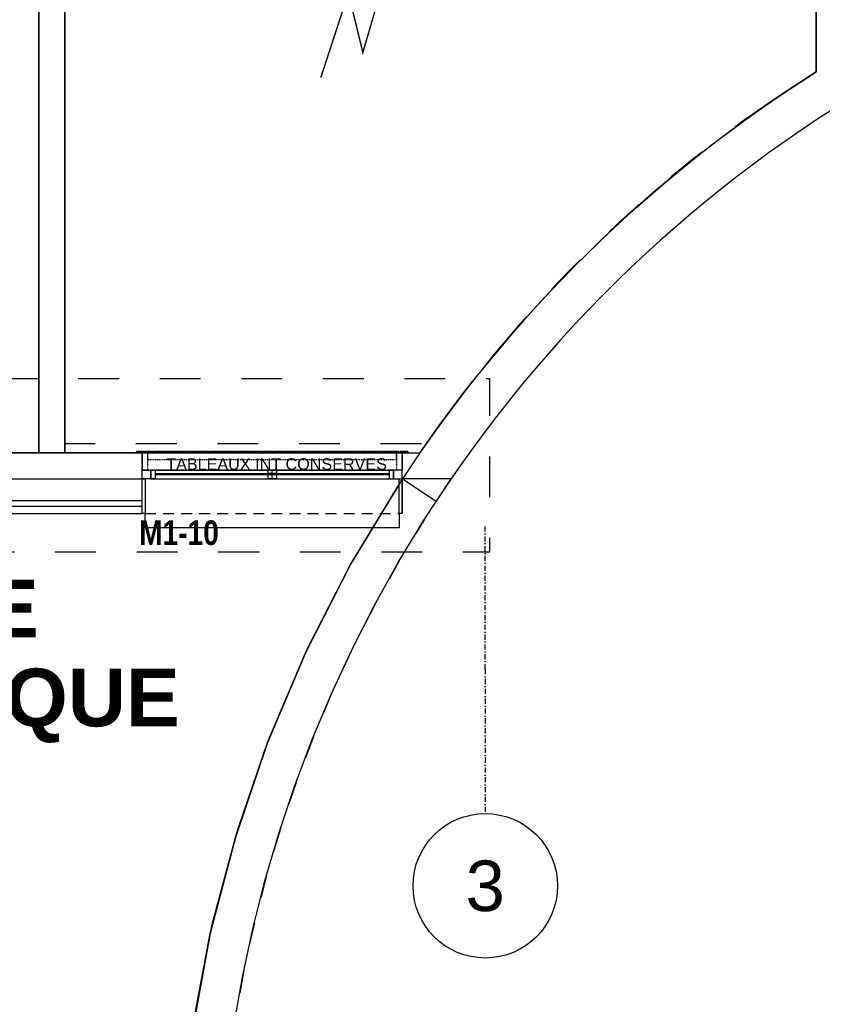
# Model space of a CAD drawing. Extents: x -24342 to 73038, y -9656 to 30949.
# Tile 92 of 170: x 897 to 1452, y 6713 to 7395. Entities that reach past the tile are written whole.
import ezdxf
from ezdxf.enums import TextEntityAlignment as Align

# ---------------------------------------------------------------- set-up
doc = ezdxf.new("R2010")
doc.units = 0
for name, pattern in [('21.0032_xref_r+1_02_pro$0$Points tirets', [670.277762, 352.777767, -176.388884, 0, -141.111112]), ('21.0032_xref_r+1_02_pro$0$Tirets petits', [125, 75, -50]), ('21.0032_xref_r+1_02_pro$0$Traits', [564.444447, 282.222223, -282.222223]), ('ACAD_ISO12W100', [21, 12, -3, 0, -3, 0, -3])]:
    doc.linetypes.add(name, pattern=pattern)
doc.layers.get('0').update_dxf_attribs({"color": 250})
for name, color, linetype in [('0_XREF', 250, 'Continuous'), ('1_APPAREILLAGE', 1, 'Continuous'), ('21.0032_xref_r+1_02_pro$0$02-01 File _ Axe.Construction', 251, 'Continuous'), ('21.0032_xref_r+1_02_pro$0$02-04 Mur.Construction', 251, 'Continuous'), ('21.0032_xref_r+1_02_pro$0$02-04 VR et tablettes existantes', 251, 'Continuous'), ('21.0032_xref_r+1_02_pro$0$06-03 Texte 1000ème 500ème.Texte', 251, 'Continuous'), ('21.0032_xref_r+1_02_pro$0$06-05 Texte 50ème 20ème - DCE.Texte', 251, 'Continuous'), ('21.0032_xref_r+1_02_pro$0$08-01 2D Dessin général.2D', 251, 'Continuous'), ('21.0032_xref_r+1_02_pro$0$08-01 contour hachures', 251, 'Continuous'), ('21.0032_xref_r+1_02_pro$0$A-AREA-____-OTLN.Modèle IFC', 251, 'Continuous'), ('21.0032_xref_r+1_02_pro$0$A-WALL-____-OTLN.Modèle IFC', 251, 'Continuous'), ('21.0032_xref_r+1_02_pro$0$Fenêtres ARCHICAD', 251, 'Continuous'), ('21.0032_xref_r+1_02_pro$0$Marques de fenêtre ARCHICAD', 251, 'Continuous')]:
    doc.layers.add(name, color=color, linetype=linetype)
doc.styles.add('21.0032_xref_r+1_02_pro$0$STYLE_GENERE_1', font='ARIALNB.TTF')
doc.styles.add('21.0032_xref_r+1_02_pro$0$STYLE_GENERE_4', font='arialbd.ttf')
doc.styles.add('21.0032_xref_r+1_02_pro$0$STYLE_GENERE_5', font='arial.ttf')
doc.styles.add('titre', font='calibri.ttf', dxfattribs={"width": 0.9, "height": 12})

# ---------------------------------------------------------------- blocks, each defined once
blk = doc.blocks.new('*U154')
at = {"const_width": 0.25}
blk.add_lwpolyline([(4.21, -9.06), (-4.22, -9.05), (-4.22, 0), (4.22, 0)], close=True, dxfattribs=at)
blk.add_lwpolyline([(-12.88, -31.83, 0, 4.33, 0), (-10.97, -26.04, 0, 0, 0), (-6.2, -11.46, 0, 0, 0), (-3.69, -21.68, 0, 0, 0), (0, -9.06, 0, 0, 0)], format="xyseb")
blk.add_lwpolyline([(-10.97, -26.04), (-10.97, -26.04), (-6.2, -11.46), (-3.69, -21.68), (0, -9.06)], dxfattribs=at)
blk.add_solid([(4.22, 0), (-4.22, -9.05), (-4.22, 0)])
at = {"style": 'titre', "width": 0.9}
blk.add_attdef('DES', (21.41, 11.2), '', height=12, dxfattribs=at)
blk = doc.blocks.new('21.0032_xref_r+1_02_pro$0$Mur_97_1', base_point=(14570.1, -21200))
at = {"layer": '21.0032_xref_r+1_02_pro$0$A-WALL-____-OTLN.Modèle IFC', "linetype": 'Continuous', "ltscale": 0.1, "flags": 128}
for points in [[(14480.1, -21200), (14480.1, -26412.3)], [(14660.1, -21200), (14480.1, -21200)], [(14660.1, -26301.2), (14660.1, -21200)]]:
    blk.add_lwpolyline(points, dxfattribs=at)
blk = doc.blocks.new('21.0032_xref_r+1_02_pro$0$Mur_98_1', base_point=(9190.1, -29050))
at = {"layer": '21.0032_xref_r+1_02_pro$0$A-WALL-____-OTLN.Modèle IFC', "linetype": 'Continuous', "ltscale": 0.1, "flags": 128}
for points in [[(9280.1, -29050), (9280.1, -21380)], [(9100.1, -24330.1), (9100.1, -29050)], [(9100.1, -29050), (9280.1, -29050)]]:
    blk.add_lwpolyline(points, dxfattribs=at)
blk = doc.blocks.new('21.0032_xref_r+1_02_pro$0$Mur_144_1', base_point=(27352.6, -29255))
at = {"layer": '21.0032_xref_r+1_02_pro$0$A-WALL-____-OTLN.Modèle IFC', "linetype": 'Continuous', "ltscale": 0.1, "flags": 128}
blk.add_lwpolyline([(11616.1, -29230), (11850.2, -29383.6)], dxfattribs=at)
at = {"layer": '21.0032_xref_r+1_02_pro$0$A-WALL-____-OTLN.Modèle IFC', "linetype": 'Continuous', "ltscale": 0.1}
for radius, start in [(9220, 91.24288), (9500, 122.32564)]:
    blk.add_arc((19560, -34440), radius, start, 146.74124, dxfattribs=at)
blk = doc.blocks.new('21.0032_xref_r+1_02_pro$0$Marque fenêtre 24[11]_1', base_point=(7688, -29049.7))
at = {"layer": '21.0032_xref_r+1_02_pro$0$Marques de fenêtre ARCHICAD', "ltscale": 0.1, "style": '21.0032_xref_r+1_02_pro$0$STYLE_GENERE_1'}
blk.add_attdef('AC_WIDO_ID', text='', height=170, dxfattribs=at).set_placement((6767.5, -29738.8), align=Align.BOTTOM_LEFT)
blk = doc.blocks.new('21.0032_xref_r+1_02_pro$0$Baie générique 2019[30]_1')
at = {"layer": '21.0032_xref_r+1_02_pro$0$Fenêtres ARCHICAD', "linetype": 'Continuous', "ltscale": 0.1}
for p, q in [((6848, -29229.7), (6848, -29169.7)), ((6848, -29169.7), (6878, -29169.7)), ((6848, -29169.7), (8528, -29169.7)), ((6878, -29169.7), (6878, -29229.7)), ((6878, -29169.7), (8498, -29169.7)), ((7688, -29169.7), (7658, -29169.7)), ((7658, -29169.7), (7658, -29229.7)), ((7718, -29169.7), (7658, -29169.7)), ((7688, -29169.7), (7658, -29169.7)), ((7658, -29169.7), (7658, -29229.7)), ((7718, -29169.7), (7658, -29169.7)), ((7688, -29169.7), (7658, -29169.7)), ((7658, -29169.7), (7658, -29229.7)), ((7718, -29169.7), (7658, -29169.7)), ((7688, -29229.7), (7688, -29169.7)), ((7688, -29229.7), (7688, -29169.7)), ((7688, -29169.7), (7718, -29169.7)), ((7688, -29229.7), (7688, -29169.7)), ((7688, -29229.7), (7688, -29169.7)), ((7688, -29169.7), (7718, -29169.7)), ((7688, -29229.7), (7688, -29169.7)), ((7688, -29229.7), (7688, -29169.7)), ((7688, -29169.7), (7718, -29169.7)), ((7718, -29169.7), (7718, -29229.7)), ((7718, -29169.7), (7718, -29229.7)), ((7718, -29169.7), (7718, -29229.7)), ((8528, -29169.7), (8498, -29169.7)), ((8498, -29169.7), (8498, -29229.7)), ((8528, -29229.7), (8528, -29169.7)), ((6848, -29229.7), (8528, -29229.7)), ((6878, -29229.7), (6848, -29229.7)), ((6878, -29193.2), (8498, -29193.2)), ((6878, -29200.2), (8498, -29200.2)), ((6878, -29229.7), (8498, -29229.7)), ((7718, -29193.2), (7658, -29193.2)), ((7718, -29193.2), (7658, -29193.2)), ((7718, -29193.2), (7658, -29193.2)), ((7718, -29200.2), (7658, -29200.2)), ((7718, -29200.2), (7658, -29200.2)), ((7718, -29200.2), (7658, -29200.2)), ((7658, -29229.7), (7688, -29229.7)), ((7718, -29229.7), (7658, -29229.7)), ((7658, -29229.7), (7688, -29229.7)), ((7718, -29229.7), (7658, -29229.7)), ((7658, -29229.7), (7688, -29229.7)), ((7718, -29229.7), (7658, -29229.7)), ((7718, -29229.7), (7688, -29229.7)), ((7718, -29229.7), (7688, -29229.7)), ((7718, -29229.7), (7688, -29229.7)), ((8498, -29229.7), (8528, -29229.7)), ((6808, -29569.7), (6808, -29469.7)), ((8568, -29469.7), (8568, -29569.7)), ((8568, -29569.7), (6808, -29569.7))]:
    blk.add_line(p, q, dxfattribs=at)
at = {"layer": '21.0032_xref_r+1_02_pro$0$Fenêtres ARCHICAD', "linetype": 'Continuous', "ltscale": 0.1, "flags": 128}
for points in [[(6788, -29229.7), (6788, -29169.7), (6848, -29169.7), (6848, -29229.7)], [(8588, -29229.7), (8588, -29169.7), (8528, -29169.7), (8528, -29229.7)], [(6808, -29229.7), (6808, -29469.7), (6788, -29469.7), (6788, -29229.7)], [(8588, -29229.7), (8588, -29469.7), (8568, -29469.7), (8568, -29229.7)]]:
    blk.add_lwpolyline(points, close=True, dxfattribs=at)
at = {"layer": '21.0032_xref_r+1_02_pro$0$Marques de fenêtre ARCHICAD', "ltscale": 0.1}
blk.add_blockref('21.0032_xref_r+1_02_pro$0$Marque fenêtre 24[11]_1', (7688, -29049.7), dxfattribs=at).add_auto_attribs({'AC_WIDO_ID': 'M1-11'})
blk = doc.blocks.new('21.0032_xref_r+1_02_pro$0$Marque fenêtre 24[12]_1', base_point=(10715, -29049.7))
at = {"layer": '21.0032_xref_r+1_02_pro$0$Marques de fenêtre ARCHICAD', "ltscale": 0.1, "style": '21.0032_xref_r+1_02_pro$0$STYLE_GENERE_1'}
blk.add_attdef('AC_WIDO_ID', text='', height=170, dxfattribs=at).set_placement((9793.9, -29738.4), align=Align.BOTTOM_LEFT)
blk = doc.blocks.new('21.0032_xref_r+1_02_pro$0$Baie générique 2019[31]_1')
at = {"layer": '21.0032_xref_r+1_02_pro$0$Fenêtres ARCHICAD', "linetype": 'Continuous', "ltscale": 0.1}
for p, q in [((9875, -29229.7), (9875, -29169.7)), ((9875, -29169.7), (9905, -29169.7)), ((9875, -29169.7), (11555, -29169.7)), ((9905, -29169.7), (9905, -29229.7)), ((9905, -29169.7), (11525, -29169.7)), ((10715, -29169.7), (10685, -29169.7)), ((10685, -29169.7), (10685, -29229.7)), ((10745, -29169.7), (10685, -29169.7)), ((10715, -29169.7), (10685, -29169.7)), ((10685, -29169.7), (10685, -29229.7)), ((10745, -29169.7), (10685, -29169.7)), ((10715, -29169.7), (10685, -29169.7)), ((10685, -29169.7), (10685, -29229.7)), ((10745, -29169.7), (10685, -29169.7)), ((10715, -29229.7), (10715, -29169.7)), ((10715, -29229.7), (10715, -29169.7)), ((10715, -29169.7), (10745, -29169.7)), ((10715, -29229.7), (10715, -29169.7)), ((10715, -29229.7), (10715, -29169.7)), ((10715, -29169.7), (10745, -29169.7)), ((10715, -29229.7), (10715, -29169.7)), ((10715, -29229.7), (10715, -29169.7)), ((10715, -29169.7), (10745, -29169.7)), ((10745, -29169.7), (10745, -29229.7)), ((10745, -29169.7), (10745, -29229.7)), ((10745, -29169.7), (10745, -29229.7)), ((11555, -29169.7), (11525, -29169.7)), ((11525, -29169.7), (11525, -29229.7)), ((11555, -29229.7), (11555, -29169.7)), ((9875, -29229.7), (11555, -29229.7)), ((9905, -29229.7), (9875, -29229.7)), ((9905, -29193.2), (11525, -29193.2)), ((9905, -29200.2), (11525, -29200.2)), ((9905, -29229.7), (11525, -29229.7)), ((10745, -29193.2), (10685, -29193.2)), ((10745, -29193.2), (10685, -29193.2)), ((10745, -29193.2), (10685, -29193.2)), ((10745, -29200.2), (10685, -29200.2)), ((10745, -29200.2), (10685, -29200.2)), ((10745, -29200.2), (10685, -29200.2)), ((10685, -29229.7), (10715, -29229.7)), ((10745, -29229.7), (10685, -29229.7)), ((10685, -29229.7), (10715, -29229.7)), ((10745, -29229.7), (10685, -29229.7)), ((10685, -29229.7), (10715, -29229.7)), ((10745, -29229.7), (10685, -29229.7)), ((10745, -29229.7), (10715, -29229.7)), ((10745, -29229.7), (10715, -29229.7)), ((10745, -29229.7), (10715, -29229.7)), ((11525, -29229.7), (11555, -29229.7)), ((9835, -29569.7), (9835, -29469.7)), ((11595, -29469.7), (11595, -29569.7)), ((11595, -29569.7), (9835, -29569.7))]:
    blk.add_line(p, q, dxfattribs=at)
at = {"layer": '21.0032_xref_r+1_02_pro$0$Fenêtres ARCHICAD', "linetype": 'Continuous', "ltscale": 0.1, "flags": 128}
for points in [[(9815, -29229.7), (9815, -29169.7), (9875, -29169.7), (9875, -29229.7)], [(11615, -29229.7), (11615, -29169.7), (11555, -29169.7), (11555, -29229.7)], [(9835, -29229.7), (9835, -29469.7), (9815, -29469.7), (9815, -29229.7)], [(11615, -29229.7), (11615, -29469.7), (11595, -29469.7), (11595, -29229.7)]]:
    blk.add_lwpolyline(points, close=True, dxfattribs=at)
at = {"layer": '21.0032_xref_r+1_02_pro$0$Marques de fenêtre ARCHICAD', "ltscale": 0.1}
blk.add_blockref('21.0032_xref_r+1_02_pro$0$Marque fenêtre 24[12]_1', (10715, -29049.7), dxfattribs=at).add_auto_attribs({'AC_WIDO_ID': 'M1-10'})
blk = doc.blocks.new('21.0032_xref_r+1_02_pro$0$Mur_206_1', base_point=(3000, -29049.7))
at = {"layer": '21.0032_xref_r+1_02_pro$0$02-04 Mur.Construction', "linetype": 'Continuous', "ltscale": 0.1}
for p, q in [((6788, -29049.7), (6788, -29169.7)), ((8588, -29049.7), (8588, -29169.7)), ((9815, -29049.7), (9815, -29169.7)), ((11615, -29049.7), (11615, -29169.7)), ((6788, -29379.7), (6788, -29169.7)), ((8588, -29379.7), (8588, -29169.7)), ((9815, -29379.7), (9815, -29169.7)), ((11615, -29379.7), (11615, -29169.7)), ((3000, -29229.7), (6788, -29229.7)), ((8588, -29229.7), (9815, -29229.7)), ((3000, -29379.7), (6788, -29379.7)), ((6788, -29419.7), (6788, -29379.7)), ((8588, -29379.7), (9815, -29379.7)), ((8588, -29419.7), (8588, -29379.7)), ((9815, -29419.7), (9815, -29379.7)), ((11615, -29419.7), (11615, -29379.7)), ((3000, -29419.7), (6788, -29419.7)), ((6788, -29469.7), (6788, -29419.7)), ((8588, -29419.7), (9815, -29419.7)), ((8588, -29469.7), (8588, -29419.7)), ((9815, -29469.7), (9815, -29419.7)), ((11615, -29469.7), (11615, -29419.7))]:
    blk.add_line(p, q, dxfattribs=at)
at = {"layer": '21.0032_xref_r+1_02_pro$0$02-04 Mur.Construction', "linetype": 'Continuous', "ltscale": 0.1, "flags": 128}
for points in [[(6788, -29049.7), (3000, -29049.7)], [(3000, -29229.7), (3000, -29049.7)], [(9815, -29049.7), (8588, -29049.7)], [(3000, -29379.7), (3000, -29229.7)], [(3000, -29419.7), (3000, -29379.7)], [(3000, -29469.7), (3000, -29419.7)], [(3000, -29469.7), (6788, -29469.7)], [(8588, -29469.7), (9815, -29469.7)]]:
    blk.add_lwpolyline(points, dxfattribs=at)
at = {"layer": '21.0032_xref_r+1_02_pro$0$Fenêtres ARCHICAD', "linetype": 'Continuous', "ltscale": 0.1}
for name in ['21.0032_xref_r+1_02_pro$0$Baie générique 2019[30]_1', '21.0032_xref_r+1_02_pro$0$Baie générique 2019[31]_1']:
    blk.add_blockref(name, (0, 0), dxfattribs=at)
blk = doc.blocks.new('21.0032_xref_r+1_02_pro$0$Forme_82_1')
at = {"layer": '21.0032_xref_r+1_02_pro$0$02-04 VR et tablettes existantes', "linetype": '21.0032_xref_r+1_02_pro$0$Tirets petits', "ltscale": 0.1, "flags": 128}
for points in [[(9815, -29169.7), (9815, -29049.7)], [(9815, -29049.7), (11615, -29049.7)], [(11615, -29049.7), (11615, -29169.7)], [(11615, -29169.7), (9815, -29169.7)]]:
    blk.add_lwpolyline(points, dxfattribs=at)
blk = doc.blocks.new('21.0032_xref_r+1_02_pro$0$Forme_83_1')
at = {"layer": '21.0032_xref_r+1_02_pro$0$02-04 VR et tablettes existantes', "linetype": '21.0032_xref_r+1_02_pro$0$Tirets petits', "ltscale": 0.1, "flags": 128}
for points in [[(9775, -29049.7), (9775, -29039.7)], [(9775, -29039.7), (11655, -29039.7)], [(11655, -29049.7), (11655, -29039.7)], [(11655, -29049.7), (9775, -29049.7)]]:
    blk.add_lwpolyline(points, dxfattribs=at)
blk = doc.blocks.new('21.0032_xref_r+1_02_pro$0$Forme_84_1')
at = {"layer": '21.0032_xref_r+1_02_pro$0$02-04 VR et tablettes existantes', "linetype": '21.0032_xref_r+1_02_pro$0$Tirets petits', "ltscale": 0.1, "flags": 128}
for points in [[(9815, -29169.7), (9815, -29049.7)], [(9815, -29049.7), (11615, -29049.7)], [(11615, -29049.7), (11615, -29169.7)], [(11615, -29169.7), (9815, -29169.7)]]:
    blk.add_lwpolyline(points, dxfattribs=at)
blk = doc.blocks.new('21.0032_xref_r+1_02_pro$0$Forme_85_1')
at = {"layer": '21.0032_xref_r+1_02_pro$0$02-04 VR et tablettes existantes', "linetype": '21.0032_xref_r+1_02_pro$0$Tirets petits', "ltscale": 0.1, "flags": 128}
for points in [[(9775, -29049.7), (9775, -29039.7)], [(9775, -29039.7), (11655, -29039.7)], [(11655, -29039.7), (11655, -29049.7)], [(11655, -29049.7), (9775, -29049.7)]]:
    blk.add_lwpolyline(points, dxfattribs=at)
blk = doc.blocks.new('21.0032_xref_r+1_02_pro$0$Forme_86_1')
at = {"layer": '21.0032_xref_r+1_02_pro$0$02-04 VR et tablettes existantes', "linetype": '21.0032_xref_r+1_02_pro$0$Tirets petits', "ltscale": 0.1, "flags": 128}
for points in [[(9815, -29049.7), (9815, -29169.7)], [(9855, -29049.7), (9815, -29049.7)], [(9855, -29169.7), (9855, -29049.7)], [(9855, -29169.7), (9815, -29169.7)]]:
    blk.add_lwpolyline(points, dxfattribs=at)
blk = doc.blocks.new('21.0032_xref_r+1_02_pro$0$Forme_87_1')
at = {"layer": '21.0032_xref_r+1_02_pro$0$02-04 VR et tablettes existantes', "linetype": '21.0032_xref_r+1_02_pro$0$Tirets petits', "ltscale": 0.1, "flags": 128}
for points in [[(11575, -29049.7), (11575, -29169.7)], [(11615, -29049.7), (11575, -29049.7)], [(11615, -29169.7), (11615, -29049.7)], [(11615, -29169.7), (11575, -29169.7)]]:
    blk.add_lwpolyline(points, dxfattribs=at)
blk = doc.blocks.new('21.0032_xref_r+1_02_pro$0$Forme_88_1')
at = {"layer": '21.0032_xref_r+1_02_pro$0$02-04 VR et tablettes existantes', "linetype": '21.0032_xref_r+1_02_pro$0$Tirets petits', "ltscale": 0.1, "flags": 128}
for points in [[(11655, -29039.7), (11575, -29039.7)], [(11575, -29039.7), (11575, -29049.7)], [(11655, -29049.7), (11655, -29039.7)], [(11575, -29049.7), (11655, -29049.7)]]:
    blk.add_lwpolyline(points, dxfattribs=at)
blk = doc.blocks.new('21.0032_xref_r+1_02_pro$0$Forme_89_1')
at = {"layer": '21.0032_xref_r+1_02_pro$0$02-04 VR et tablettes existantes', "linetype": '21.0032_xref_r+1_02_pro$0$Tirets petits', "ltscale": 0.1, "flags": 128}
for points in [[(9855, -29039.7), (9775, -29039.7)], [(9775, -29039.7), (9775, -29049.7)], [(9855, -29049.7), (9855, -29039.7)], [(9775, -29049.7), (9855, -29049.7)]]:
    blk.add_lwpolyline(points, dxfattribs=at)
blk = doc.blocks.new('21.0032_xref_r+1_02_pro$0$Forme_90_1')
at = {"layer": '21.0032_xref_r+1_02_pro$0$02-04 VR et tablettes existantes', "linetype": '21.0032_xref_r+1_02_pro$0$Tirets petits', "ltscale": 0.1, "flags": 128}
for points in [[(11575, -29039.7), (9855, -29039.7)], [(9855, -29097.8), (9855, -29039.7)], [(11575, -29097.8), (11575, -29039.7)], [(11575, -29097.8), (9855, -29097.8)]]:
    blk.add_lwpolyline(points, dxfattribs=at)
blk = doc.blocks.new('21.0032_xref_r+1_02_pro$0$Mur 17[693]_1', base_point=(11837.6, -29150.9))
at = {"layer": '21.0032_xref_r+1_02_pro$0$A-WALL-____-OTLN.Modèle IFC', "linetype": 'Continuous', "ltscale": 0.1}
for p, q in [((11616.1, -29230), (11260.4, -29817.6)), ((11268.4, -29803.3), (11616.1, -29230)), ((11953.1, -29230), (11616.1, -29230)), ((11765, -29515.9), (11953.1, -29230)), ((11587.6, -29808.7), (11765, -29515.9)), ((11767.4, -29512.3), (11708.9, -29608.5)), ((11260.4, -29817.6), (10948.1, -30429.3)), ((10962, -30399.7), (11260.4, -29817.6)), ((11260.4, -29817.6), (11268.4, -29803.3)), ((11421.2, -30107.8), (11587.6, -29808.7)), ((11592.1, -29801.3), (11526.1, -29919.1)), ((11266, -30412.9), (11421.2, -30107.8)), ((11427.5, -30096.5), (11361.5, -30225.2)), ((10948.1, -30429.3), (10962, -30399.7)), ((11273.8, -30397.5), (11210.3, -30533.3)), ((10948.1, -30429.3), (10680.8, -31062)), ((10698.4, -31016.2), (10948.1, -30429.3)), ((11122.2, -30723.5), (11266, -30412.9)), ((10990.1, -31039.2), (11122.2, -30723.5)), ((11131.3, -30703.9), (11071.4, -30845)), ((10680.8, -31062), (10698.4, -31016.2)), ((11000.1, -31015.4), (10944.5, -31160.7)), ((10680.8, -31062), (10460, -31712.4)), ((10479, -31649.8), (10680.8, -31062)), ((10869.8, -31359.7), (10990.1, -31039.2)), ((10761.4, -31684.4), (10869.8, -31359.7)), ((10880.4, -31331.5), (10829.6, -31480.2)), ((10460, -31712.4), (10479, -31649.8)), ((10665.2, -32012.9), (10761.4, -31684.4)), ((10772.3, -31651.7), (10726.6, -31803.4)), ((10460, -31712.4), (10286.7, -32377)), ((10304.8, -32297.3), (10460, -31712.4)), ((10581.2, -32344.7), (10665.2, -32012.9)), ((10676.1, -31975.7), (10635.6, -32129.8)), ((10286.7, -32377), (10304.8, -32297.3)), ((10591.8, -32303), (10556.7, -32459.2)), ((10286.7, -32377), (10161.9, -33052.4)), ((10176.7, -32955.4), (10286.7, -32377)), ((10509.7, -32679.4), (10581.2, -32344.7)), ((10519.5, -32633.2), (10490.1, -32791.2)), ((10450.5, -33016.6), (10509.7, -32679.4))]:
    blk.add_line(p, q, dxfattribs=at)
blk = doc.blocks.new('21.0032_xref_r+1_02_pro$0$Marque grille standard[784]_1', base_point=(12190, -31547.1))
at = {"layer": '21.0032_xref_r+1_02_pro$0$02-01 File _ Axe.Construction', "linetype": '21.0032_xref_r+1_02_pro$0$Points tirets', "ltscale": 0.1}
for q in [(12190, -29547.1), (12190, -31547.1)]:
    blk.add_line((12190, -30547.1), q, dxfattribs=at)
at = {"layer": '21.0032_xref_r+1_02_pro$0$02-01 File _ Axe.Construction', "linetype": 'Continuous', "ltscale": 0.1}
blk.add_circle((12190, -32047.1), 500, dxfattribs=at)
at = {"layer": '21.0032_xref_r+1_02_pro$0$02-01 File _ Axe.Construction', "linetype": '21.0032_xref_r+1_02_pro$0$Points tirets', "ltscale": 0.1}
blk.add_point((12190, -30547.1), dxfattribs=at)
blk.add_point((12190, -30547.1), dxfattribs=at)
at = {"layer": '21.0032_xref_r+1_02_pro$0$02-01 File _ Axe.Construction', "ltscale": 0.1, "style": '21.0032_xref_r+1_02_pro$0$STYLE_GENERE_5'}
for tag, p in [('AC_MarkerText_1_1', (12190, 1137.2)), ('AC_MarkerText_1_0', (12190, -31872.1))]:
    blk.add_attdef(tag, text='', height=350, rotation=360, dxfattribs=at).set_placement(p, align=Align.TOP_CENTER)
blk = doc.blocks.new('21.0032_xref_r+1_02_pro')
at = {"layer": '21.0032_xref_r+1_02_pro$0$08-01 2D Dessin général.2D', "linetype": '21.0032_xref_r+1_02_pro$0$Tirets petits', "ltscale": 0.1}
blk.add_line((983.5, -2946.97), (1159.5, -2946.97), dxfattribs=at)
at = {"layer": '21.0032_xref_r+1_02_pro$0$08-01 contour hachures', "linetype": '21.0032_xref_r+1_02_pro$0$Traits', "ltscale": 0.1, "flags": 128}
blk.add_lwpolyline([(919.01, -2138), (1448.01, -2138), (1448.01, -2641.23, 0.10117), (1178.13, -2898.65), (928.01, -2898.8), (928.01, -2138)], format="xyb", dxfattribs=at)
blk.add_lwpolyline([(259.96, -2853.44), (1221.96, -2853.44), (1221.96, -2973.65), (259.96, -2973.65)], close=True, dxfattribs=at)
at = {"layer": '21.0032_xref_r+1_02_pro$0$A-AREA-____-OTLN.Modèle IFC', "linetype": 'Continuous', "ltscale": 0.1, "flags": 128}
blk.add_lwpolyline([(1448.01, -2641.23), (1448.01, -2138), (928.01, -2138), (928.01, -2424.01), (928.01, -2905), (1173.71, -2905, -0.101168)], format="xyb", close=True, dxfattribs=at)
blk.add_lwpolyline([(741.01, -2905), (910.01, -2905), (910.01, -2433.01), (755.01, -2433.01), (755.01, -2596.01), (741.01, -2596.01)], close=True, dxfattribs=at)
at = {"layer": '21.0032_xref_r+1_02_pro$0$02-01 File _ Axe.Construction', "linetype": 'Continuous', "ltscale": 0.1}
ref = blk.add_blockref('21.0032_xref_r+1_02_pro$0$Marque grille standard[784]_1', (1219, -3154.71), dxfattribs=dict(at, xscale=0.1, yscale=0.1, zscale=0.1))
ref.add_attrib('AC_MarkerText_1', '3', dxfattribs={"height": 35, "style": '21.0032_xref_r+1_02_pro$0$STYLE_GENERE_5'}).set_placement((1219, -3187.21), align=Align.TOP_CENTER)
at = {"layer": '21.0032_xref_r+1_02_pro$0$02-04 Mur.Construction', "ltscale": 0.1, "xscale": 0.1, "yscale": 0.1, "zscale": 0.1}
blk.add_blockref('21.0032_xref_r+1_02_pro$0$Mur_206_1', (300, -2904.97), dxfattribs=at)
at = {"layer": '21.0032_xref_r+1_02_pro$0$02-04 VR et tablettes existantes', "linetype": 'Continuous', "ltscale": 0.1, "xscale": 0.1, "yscale": 0.1, "zscale": 0.1}
for name in ['21.0032_xref_r+1_02_pro$0$Forme_83_1', '21.0032_xref_r+1_02_pro$0$Forme_85_1', '21.0032_xref_r+1_02_pro$0$Forme_89_1', '21.0032_xref_r+1_02_pro$0$Forme_90_1', '21.0032_xref_r+1_02_pro$0$Forme_88_1', '21.0032_xref_r+1_02_pro$0$Forme_82_1', '21.0032_xref_r+1_02_pro$0$Forme_84_1', '21.0032_xref_r+1_02_pro$0$Forme_86_1', '21.0032_xref_r+1_02_pro$0$Forme_87_1']:
    blk.add_blockref(name, (0, 0), dxfattribs=at)
at = {"layer": '21.0032_xref_r+1_02_pro$0$A-WALL-____-OTLN.Modèle IFC', "ltscale": 0.1, "xscale": 0.1, "yscale": 0.1, "zscale": 0.1}
for name, p in [('21.0032_xref_r+1_02_pro$0$Mur_97_1', (1457.01, -2120)), ('21.0032_xref_r+1_02_pro$0$Mur_98_1', (919.01, -2905)), ('21.0032_xref_r+1_02_pro$0$Mur_144_1', (2735.26, -2925.5))]:
    blk.add_blockref(name, p, dxfattribs=at)
at = {"layer": '21.0032_xref_r+1_02_pro$0$A-WALL-____-OTLN.Modèle IFC', "linetype": 'Continuous', "ltscale": 0.1, "xscale": 0.1, "yscale": 0.1, "zscale": 0.1}
blk.add_blockref('21.0032_xref_r+1_02_pro$0$Mur 17[693]_1', (1183.76, -2915.09), dxfattribs=at)
at = {"layer": '21.0032_xref_r+1_02_pro$0$06-03 Texte 1000ème 500ème.Texte', "linetype": 'Continuous', "ltscale": 0.1, "insert": (633.61, -3049.24), "char_height": 40, "attachment_point": 5, "line_spacing_factor": 0.924038, "style": '21.0032_xref_r+1_02_pro$0$STYLE_GENERE_4'}
blk.add_mtext('\\A1;ISOLATION FACADE \\PET BARDAGE METALLIQUE', dxfattribs=at)
at = {"layer": '21.0032_xref_r+1_02_pro$0$06-05 Texte 50ème 20ème - DCE.Texte', "linetype": 'Continuous', "ltscale": 0.1, "insert": (1074.55, -2912.73), "char_height": 8, "attachment_point": 5, "style": '21.0032_xref_r+1_02_pro$0$STYLE_GENERE_5'}
blk.add_mtext('\\A1;TABLEAUX INT CONSERVES', dxfattribs=at)

msp = doc.modelspace()

# ---------------------------------------------------------------- block references
at = {"layer": '0_XREF', "linetype": 'ACAD_ISO12W100'}
msp.add_blockref('21.0032_xref_r+1_02_pro', (0, 10000), dxfattribs=at)
at = {"layer": '1_APPAREILLAGE'}
ref = msp.add_blockref('*U154', (1149.03, 7459.06), dxfattribs=dict(at, xscale=4, yscale=4, zscale=4))
ref.add_attrib('DES', 'ARMOIRE CVC', (964.96, 7510.02), dxfattribs={"layer": '0', "height": 48, "style": 'titre', "width": 0.9})

doc.saveas('drawing.dxf')
